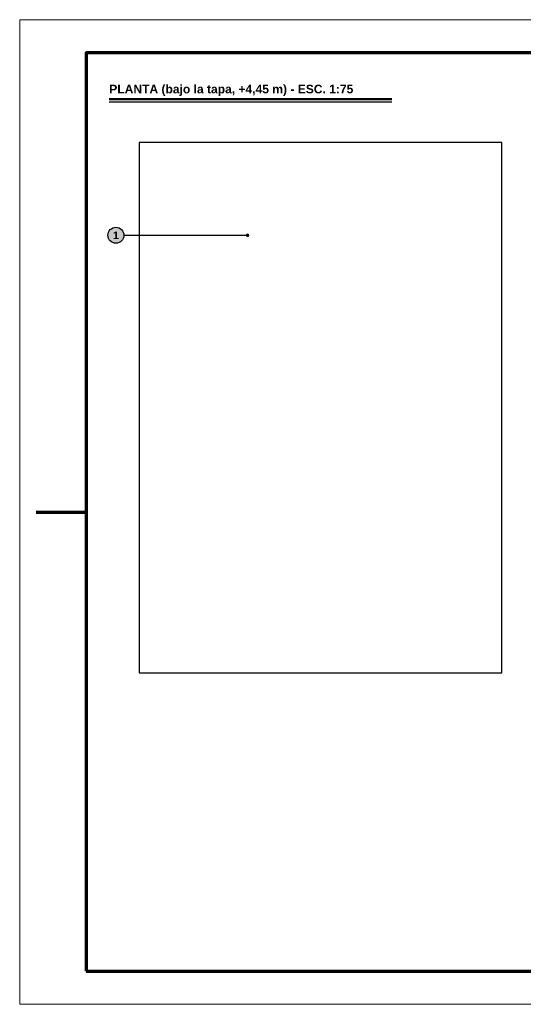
# Model space of a CAD drawing. Header units: millimetres. Extents: x 0 to 420, y 0 to 297.
# Tile 1 of 2: x 0 to 152, y 0 to 297. Entities that reach past the tile are written whole.
import ezdxf
from ezdxf.enums import TextEntityAlignment as Align

# ---------------------------------------------------------------- set-up
doc = ezdxf.new("R2010")
doc.units = ezdxf.units.MM
doc.header["$LTSCALE"] = 0.5
for name, color, linetype, lineweight in [('AUXILIAR', 9, 'CONTINUOUS', 13), ('CONTORNO', 7, 'CONTINUOUS', 50), ('COTAS', 7, 'CONTINUOUS', 25), ('FINO', 7, 'CONTINUOUS', 25), ('HOJA', 8, 'CONTINUOUS', 13), ('RECUADRO', 7, 'CONTINUOUS', 70), ('RELLENO', 9, 'CONTINUOUS', 13), ('TEXTO', 7, 'CONTINUOUS', 25)]:
    doc.layers.add(name, color=color, linetype=linetype, lineweight=lineweight)
doc.styles.add('NEGRITA', font='arialbd.ttf')
picture_1 = doc.add_image_def('image1.png', size_in_pixel=(1292, 1890))

msp = doc.modelspace()

# ---------------------------------------------------------------- hatches: boundary and pattern name
at = {"layer": 'COTAS'}
h = msp.add_hatch(color=7, dxfattribs=at)
edge = h.paths.add_edge_path()
edge.add_arc((68.67, 231.97), 0.55, 0, 360)
at = {"layer": 'RELLENO', "true_color": 0xffffff}
h = msp.add_hatch(color=7, dxfattribs=at)
edge = h.paths.add_edge_path()
edge.add_arc((29, 231.97), 2.4, 0, 360)

# ---------------------------------------------------------------- linework, layer by layer
at = {"layer": 'CONTORNO'}
msp.add_line((27, 273), (112.18, 273), dxfattribs=at)
at = {"layer": 'COTAS'}
msp.add_line((31.4, 231.97), (68.67, 231.97), dxfattribs=at)
msp.add_circle((29, 231.97), 2.4, dxfattribs=at)
at = {"layer": 'FINO'}
msp.add_line((27, 272.2), (112.18, 272.2), dxfattribs=at)
msp.add_lwpolyline([(36, 100), (145.33, 100), (145.33, 259.94), (36, 259.94)], close=True, dxfattribs=at)
at = {"layer": 'HOJA'}
msp.add_lwpolyline([(0, 0), (420, 0), (420, 297), (0, 297)], close=True, dxfattribs=at)
at = {"layer": 'RECUADRO'}
msp.add_line((5, 148.5), (20, 148.5), dxfattribs=at)
msp.add_lwpolyline([(20, 10), (410, 10), (410, 287), (20, 287)], close=True, dxfattribs=at)

# ---------------------------------------------------------------- texts
at = {"layer": 'COTAS', "style": 'NEGRITA'}
msp.add_text('1', height=2.28, dxfattribs=at).set_placement((29, 231.97), align=Align.MIDDLE_CENTER)
at = {"layer": 'TEXTO', "style": 'NEGRITA'}
msp.add_text('PLANTA (bajo la tapa, +4,45 m) - ESC. 1:75', height=2.6, dxfattribs=at).set_placement((27, 274), align=Align.BOTTOM_LEFT)

# ---------------------------------------------------------------- pictures from other files: only their frames are drawn
at = {"layer": 'AUXILIAR'}
image = msp.add_image(picture_1, insert=(36, 100), size_in_units=(109.33, 159.94), dxfattribs=at)

doc.saveas('drawing.dxf')
